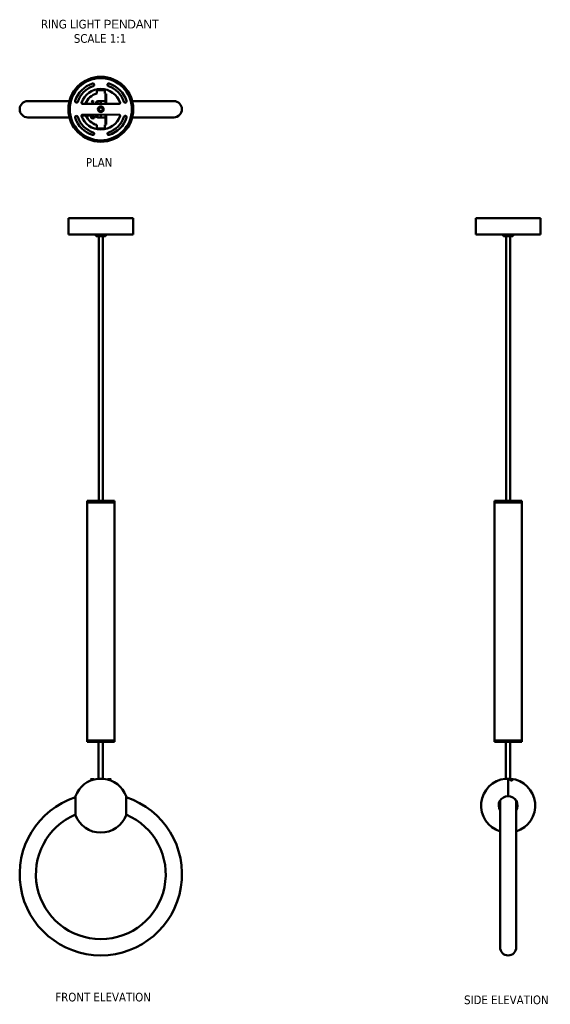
# Model space of a CAD drawing. Header units: millimetres. Extents: x 460 to 1441, y 76 to 1897.
import ezdxf

# ---------------------------------------------------------------- set-up
doc = ezdxf.new("R2010")
doc.units = ezdxf.units.MM
doc.layers.add('Symbol (ANSI)', color=7, linetype='Continuous', lineweight=25)
doc.layers.add('Visible (ANSI)', color=7, linetype='Continuous', lineweight=50)
doc.styles.add('Note Text (ANSI)', font='tahoma.ttf')

msp = doc.modelspace()

# ---------------------------------------------------------------- linework, layer by layer
at = {"layer": 'Visible (ANSI)'}
for p, q in [((602.9, 1768), (602.9, 1766.6)), ((602.9, 1766.2), (602.9, 1766.6)), ((602.9, 1766.6), (617.9, 1766.6)), ((617.9, 1766.6), (617.9, 1768)), ((617.9, 1766.6), (617.9, 1766.2)), ((602.9, 1760.3), (602.9, 1766.2)), ((617.9, 1766.2), (617.9, 1760.3)), ((618.2, 1759.3), (618.8, 1758.8)), ((618.8, 1758.7), (618.8, 1746.5)), ((620.3, 1759.6), (620.3, 1759.3)), ((620.4, 1741.3), (620.4, 1758.7)), ((552.3, 1746.3), (475.4, 1746.3)), ((592.7, 1741.6), (576.2, 1741.6)), ((576.2, 1741.3), (576.2, 1741.6)), ((576.3, 1741.3), (644.5, 1741.2)), ((592.7, 1741.6), (592.7, 1741.3)), ((601.8, 1743.5), (601.8, 1743.4)), ((602, 1743.2), (601.8, 1743.4)), ((601.8, 1741.5), (602, 1741.7)), ((601.8, 1741.5), (601.8, 1741.4)), ((602, 1743.2), (602.4, 1743.2)), ((602.4, 1741.7), (602, 1741.7)), ((602.3, 1745), (602.3, 1745.1)), ((603.8, 1745.9), (604.3, 1745.9)), ((604.3, 1742.5), (604.3, 1746.3)), ((604.3, 1742.5), (604.3, 1741.3)), ((610.7, 1746.5), (604.5, 1746.5)), ((607.1, 1732.3), (606.8, 1732.3)), ((607.1, 1732.8), (607, 1732.9)), ((607.2, 1733.1), (607.1, 1732.8)), ((607.5, 1733.2), (607.3, 1733.3)), ((607.7, 1733.6), (607.7, 1733.5)), ((607.8, 1733.6), (607.7, 1733.6)), ((610.7, 1746.5), (610.7, 1746.1)), ((610.7, 1746.1), (610.7, 1741.3)), ((618.6, 1746.7), (610.9, 1746.3)), ((612.7, 1734), (612.6, 1734)), ((612.7, 1733.9), (612.7, 1734)), ((613.2, 1733.8), (613, 1733.6)), ((613.4, 1733.3), (613.3, 1733.6)), ((613.5, 1733.4), (613.4, 1733.3)), ((614, 1732.3), (613.8, 1732.3)), ((614.6, 1734.5), (614.5, 1734.4)), ((614.5, 1734.4), (614.6, 1734.4)), ((614.6, 1732.7), (614.7, 1732.8)), ((614.6, 1729.9), (614.6, 1732.7)), ((614.7, 1732.8), (614.7, 1729.8)), ((614.7, 1732.8), (615.1, 1732.8)), ((614.9, 1734), (614.8, 1733.9)), ((614.8, 1733.8), (615, 1733.8)), ((615.2, 1733.5), (614.9, 1733.3)), ((614.9, 1733.3), (615.3, 1733.2)), ((615.4, 1733), (615.1, 1732.7)), ((615.1, 1732.7), (615.5, 1732.5)), ((615.5, 1730), (615.1, 1729.8)), ((615.5, 1732.4), (615.2, 1732.1)), ((615.2, 1732.1), (615.6, 1731.9)), ((615.6, 1731.8), (615.2, 1731.6)), ((615.2, 1731.5), (615.7, 1731.3)), ((615.7, 1731.2), (615.2, 1731)), ((615.2, 1731), (615.6, 1730.7)), ((615.6, 1730.6), (615.2, 1730.4)), ((615.2, 1730.4), (615.5, 1730.1)), ((618.8, 1746.1), (618.8, 1746.5)), ((618.8, 1746.1), (618.8, 1741.3)), ((745.4, 1746.3), (668.5, 1746.3)), ((475.4, 1716.3), (552.3, 1716.3)), ((576.2, 1719.6), (576.2, 1721.3)), ((576.2, 1719.6), (592.7, 1719.6)), ((644.5, 1721.2), (576.3, 1721.3)), ((592.7, 1721.3), (592.7, 1719.6)), ((592.7, 1716), (592.7, 1715.7)), ((593.9, 1718.4), (593.6, 1721.3)), ((593.9, 1718.4), (593.9, 1718.2)), ((594, 1718.2), (593.9, 1718.2)), ((593.9, 1718.2), (594, 1717.9)), ((594.4, 1717.5), (594.2, 1717.1)), ((594.2, 1717.1), (594.3, 1717.1)), ((594.2, 1717.1), (594.8, 1716)), ((594.3, 1717.1), (594.4, 1717.4)), ((594.8, 1716.1), (594.3, 1717.1)), ((594.8, 1716), (594.8, 1716.1)), ((596, 1716.1), (594.8, 1716.1)), ((594.8, 1716), (596.1, 1716)), ((596.6, 1717.1), (596, 1716.1)), ((596.1, 1716), (596, 1716.1)), ((596.1, 1716), (596.7, 1717.1)), ((596.7, 1717.1), (596.4, 1717.5)), ((596.4, 1717.4), (596.6, 1717.1)), ((596.8, 1718.7), (596.5, 1721.3)), ((596.6, 1717.1), (596.7, 1717.1)), ((596.8, 1718.4), (596.8, 1718.7)), ((596.8, 1718.7), (596.8, 1718.7)), ((596.8, 1718.4), (596.8, 1718.4)), ((596.9, 1718.1), (596.8, 1718.4)), ((596.9, 1718.3), (596.9, 1718.1)), ((598.7, 1716), (598.7, 1715.7)), ((601.8, 1721), (601.8, 1721.1)), ((602, 1720.8), (601.8, 1721)), ((601.8, 1719.1), (602, 1719.3)), ((601.8, 1719), (601.8, 1719.1)), ((602, 1720.8), (602.3, 1720.8)), ((602.3, 1719.3), (602, 1719.3)), ((602.3, 1717.4), (602.3, 1717.5)), ((604.3, 1716.7), (603.8, 1716.7)), ((604.3, 1721.3), (604.3, 1720.1)), ((604.3, 1716.2), (604.3, 1720.1)), ((610.7, 1716), (604.5, 1716)), ((610.7, 1721.3), (610.7, 1716.4)), ((610.7, 1716.4), (610.7, 1716)), ((610.9, 1716.2), (618.6, 1715.8)), ((614.6, 1728.1), (614.5, 1728.1)), ((614.5, 1728.1), (614.6, 1728)), ((614.6, 1729.9), (614.7, 1729.8)), ((614.7, 1729.8), (615.1, 1729.8)), ((615, 1728.7), (614.8, 1728.7)), ((614.8, 1728.7), (614.9, 1728.5)), ((615.3, 1729.3), (614.9, 1729.2)), ((614.9, 1729.2), (615.2, 1729)), ((615.1, 1729.8), (615.4, 1729.5)), ((618.8, 1721.3), (618.8, 1716.4)), ((618.8, 1716), (618.8, 1716.4)), ((618.8, 1716), (618.8, 1703.8)), ((620.4, 1703.8), (620.4, 1721.3)), ((668.5, 1716.3), (745.4, 1716.3)), ((602.9, 1696.4), (602.9, 1702.2)), ((602.9, 1696), (602.9, 1696.4)), ((617.9, 1696), (602.9, 1696)), ((602.9, 1696), (602.9, 1694.5)), ((617.9, 1702.2), (617.9, 1696.4)), ((617.9, 1696.4), (617.9, 1696)), ((617.9, 1694.5), (617.9, 1696)), ((618.8, 1703.7), (618.2, 1703.2)), ((620.3, 1703.2), (620.3, 1702.9)), ((550.4, 1529.7), (670.4, 1529.7)), ((550.4, 1529.7), (550.4, 1499.7)), ((670.4, 1529.7), (670.4, 1499.7)), ((1303.5, 1529.7), (1423.5, 1529.7)), ((1303.5, 1529.7), (1303.5, 1499.7)), ((1423.5, 1529.7), (1423.5, 1499.7)), ((550.4, 1499.7), (670.4, 1499.7)), ((600.9, 1499.7), (600.9, 1497.7)), ((600.9, 1497.7), (619.9, 1497.7)), ((601.9, 1496.7), (600.9, 1497.7)), ((618.9, 1496.7), (601.9, 1496.7)), ((606.9, 1007.2), (606.9, 1496.7)), ((613.9, 1007.2), (613.9, 1496.7)), ((618.9, 1496.7), (619.9, 1497.7)), ((619.9, 1499.7), (619.9, 1497.7)), ((1303.5, 1499.7), (1423.5, 1499.7)), ((1354, 1499.7), (1354, 1497.7)), ((1354, 1497.7), (1373, 1497.7)), ((1355, 1496.7), (1354, 1497.7)), ((1372, 1496.7), (1355, 1496.7)), ((1360, 1007.2), (1360, 1496.7)), ((1367, 1007.2), (1367, 1496.7)), ((1372, 1496.7), (1373, 1497.7)), ((1373, 1499.7), (1373, 1497.7)), ((635.7, 1007.2), (585.2, 1007.2)), ((585.2, 1007.2), (585.2, 1004.2)), ((635.7, 1004.2), (585.2, 1004.2)), ((585.2, 564.2), (585.2, 1004.2)), ((585.2, 1004.2), (635.7, 1004.2)), ((635.7, 1007.2), (635.7, 1004.2)), ((635.7, 564.2), (635.7, 1004.2)), ((1388.7, 1007.2), (1338.2, 1007.2)), ((1338.2, 1007.2), (1338.2, 1004.2)), ((1388.7, 1004.2), (1338.2, 1004.2)), ((1338.2, 564.2), (1338.2, 1004.2)), ((1338.2, 1004.2), (1388.7, 1004.2)), ((1388.7, 1007.2), (1388.7, 1004.2)), ((1388.7, 564.2), (1388.7, 1004.2)), ((585.2, 564.2), (635.7, 564.2)), ((635.7, 564.2), (585.2, 564.2)), ((585.2, 561.2), (585.2, 564.2)), ((585.2, 561.2), (635.7, 561.2)), ((606.4, 561.2), (606.4, 493.3)), ((614.4, 561.2), (614.4, 493.3)), ((635.7, 561.2), (635.7, 564.2)), ((1338.2, 564.2), (1388.7, 564.2)), ((1388.7, 564.2), (1338.2, 564.2)), ((1338.2, 561.2), (1338.2, 564.2)), ((1338.2, 561.2), (1388.7, 561.2)), ((1359.5, 561.2), (1359.5, 493.3)), ((1367.5, 561.2), (1367.5, 493.3)), ((1388.7, 561.2), (1388.7, 564.2)), ((597.4, 492.2), (591.4, 492.2)), ((592.9, 490.5), (591.4, 492.2)), ((596.9, 491.7), (597.4, 492.2)), ((605.2, 493.3), (615.7, 493.3)), ((623.4, 492.2), (629.4, 492.2)), ((623.9, 491.7), (623.4, 492.2)), ((627.9, 490.5), (629.4, 492.2)), ((1358.2, 493.3), (1363.5, 493.3)), ((1363.5, 493.3), (1363.5, 461)), ((1363.5, 493.3), (1368.7, 493.3)), ((1363.5, 461), (1363.5, 493.3)), ((1366.5, 492.2), (1372.5, 492.2)), ((1367.8, 490.7), (1366.5, 492.2)), ((1371, 490.5), (1372.5, 492.2)), ((593.4, 490.5), (592.9, 490.5)), ((592.9, 490.5), (592.9, 490.4)), ((627.5, 490.5), (627.9, 490.5)), ((627.9, 490.4), (627.9, 490.5)), ((1368, 490.5), (1367.9, 490.6)), ((1368, 490.5), (1371, 490.5)), ((1368, 490.5), (1368, 490.5)), ((1371, 490.1), (1371, 490.5)), ((563.6, 426), (563.6, 461)), ((657.3, 461), (657.3, 426)), ((1346, 442.2), (1348.5, 442.2)), ((1348.5, 440.2), (1346.3, 440.2)), ((1346.4, 439.5), (1348.5, 439.5)), ((1347.5, 450.6), (1347.5, 449.5)), ((1348.5, 449.5), (1348.5, 181.5)), ((1378.5, 181.5), (1378.5, 449.5)), ((1379.3, 447.5), (1380.5, 447.5)), ((1379.5, 449.5), (1379.5, 450.6)), ((1379.5, 449.5), (1379.9, 449.5))]:
    msp.add_line(p, q, dxfattribs=at)
for centre, radius in [((610.4, 1731.3), 60), ((610.4, 1731.3), 59), ((610.4, 1731.3), 57.5), ((595.4, 1745.3), 1.5), ((610.4, 1731.3), 5.25), ((610.4, 1731.3), 3.5)]:
    msp.add_circle(centre, radius, dxfattribs=at)
for centre, radius, start, end in [((610.4, 1731.3), 50, 108.0056, 161.9717), ((610.4, 1731.3), 45, 108.0056, 161.9717), ((610.4, 1731.3), 37.5, 89.9887, 161.3594), ((595.7, 1776.4), 2.5, 288.0056, 108.0056), ((610.4, 1731.3), 37.5, 18.618, 89.9887), ((625.1, 1776.4), 2.5, 71.9717, 251.9717), ((610.4, 1731.3), 45, 18.0056, 71.9717), ((610.4, 1731.3), 50, 18.0056, 71.9717), ((610.4, 1731.3), 30, 104.4662, 159.8395), ((610.4, 1731.3), 30, 70.6863, 75.5112), ((475.4, 1731.3), 15, 90, 270), ((565.3, 1746), 2.5, 161.9717, 341.9717), ((576.3, 1742.8), 1.5, 161.3594, 269.9887), ((603.8, 1743.9), 2, 89.9887, 140.8897), ((604.5, 1746.3), 0.2, 89.9887, 179.9887), ((616.7, 1731.3), 10, 152.8925, 207.0849), ((610.4, 1731.3), 3.75, 190.7918, 169.1855), ((610.8, 1726.3), 7.5, 119.231, 119.269), ((610.4, 1731.3), 5, 24.5684, 124.2431), ((610.9, 1746.1), 0.2, 93.5174, 179.9887), ((610.8, 1726.3), 7.5, 69.731, 69.769), ((607.7, 1731.3), 7.5, 24.7196, 24.7577), ((607.7, 1731.3), 7.5, 20.2196, 20.2577), ((607.7, 1731.3), 7.5, 15.7196, 15.7577), ((610.4, 1731.3), 5, 18.2019, 23.7415), ((607.7, 1731.3), 7.5, 11.2196, 11.2577), ((607.7, 1731.3), 7.5, 6.7196, 6.7577), ((607.7, 1731.3), 7.5, 2.2196, 2.2577), ((607.7, 1731.3), 7.5, 357.7196, 357.7577), ((607.7, 1731.3), 7.5, 353.2196, 353.2577), ((618.6, 1746.5), 0.2, 359.9887, 93.5174), ((644.5, 1742.7), 1.5, 269.9887, 18.618), ((655.6, 1745.9), 2.5, 198.0056, 18.0056), ((745.4, 1731.3), 15, 270, 90), ((565.3, 1716.6), 2.5, 18.0056, 198.0056), ((610.4, 1731.3), 50, 198.0056, 251.9717), ((610.4, 1731.3), 45, 198.0056, 251.9717), ((576.3, 1719.8), 1.5, 89.9887, 198.618), ((610.4, 1731.3), 37.5, 198.618, 269.9887), ((581.7, 1722.6), 2.4, 213.753, 326.2244), ((581.7, 1722.6), 1.6, 236.4659, 303.5115), ((610.4, 1731.3), 30, 202.8725, 255.5112), ((587.7, 1722.6), 2.4, 213.787, 326.1904), ((587.7, 1722.6), 1.6, 236.5428, 303.4346), ((595.4, 1717.1), 2.88, 123.7402, 63.1777), ((595.4, 1717.1), 2.85, 124.0455, 62.7917), ((603.8, 1718.7), 2, 219.0877, 269.9887), ((604.5, 1716.2), 0.2, 179.9887, 269.9887), ((610.4, 1731.3), 5, 235.7343, 335.409), ((610.4, 1731.3), 37.5, 269.9887, 341.3594), ((610.9, 1716.4), 0.2, 179.9887, 266.46), ((607.7, 1731.3), 7.5, 335.2196, 335.2577), ((607.7, 1731.3), 7.5, 339.7196, 339.7577), ((607.7, 1731.3), 7.5, 344.2196, 344.2577), ((610.4, 1731.3), 5, 336.2358, 341.7755), ((607.7, 1731.3), 7.5, 348.7196, 348.7577), ((618.6, 1716), 0.2, 266.46, 359.9887), ((610.4, 1731.3), 45, 288.0056, 341.9717), ((610.4, 1731.3), 50, 288.0056, 341.9717), ((644.5, 1719.7), 1.5, 341.3594, 89.9887), ((655.6, 1716.6), 2.5, 341.9717, 161.9717), ((610.4, 1731.3), 30, 284.4662, 289.2911), ((595.7, 1686.1), 2.5, 251.9717, 71.9717), ((625.1, 1686.1), 2.5, 108.0056, 288.0056), ((610.4, 443.5), 50, 96.0272, 159.5127), ((610.4, 443.5), 50, 96.0272, 159.5127), ((610.4, 443.5), 50, 20.4873, 83.9728), ((610.4, 443.5), 50, 20.4873, 83.9728), ((1363.5, 443.5), 50, 96.0272, 252.5424), ((1363.5, 443.5), 50, 287.4576, 83.9728), ((610.4, 316.5), 150, 108.1949, 71.8051), ((1363.5, 443.5), 17.5, 90, 211.0027), ((1363.5, 443.5), 17.5, 328.9973, 90), ((610.4, 316.5), 120, 112.9739, 67.0261), ((610.4, 443.5), 50, 200.4873, 339.5127), ((610.4, 443.5), 50, 200.4873, 339.5127), ((1363.5, 181.5), 15, 180, 0)]:
    msp.add_arc(centre, radius, start, end, dxfattribs=at)
for centre, major_axis, ratio, start_param, end_param in [((595.7, 1715.7), (-3, 0), 0.858036, 6.137559, 6.563581), ((595.7, 1715.7), (-3, 0), 0.858036, 5.312272, 5.512253), ((595.4, 1718.5), (-1.44, -0.16), 0.511253, 0, 0.258586), ((595.4, 1718.5), (-1.44, -0.16), 0.511253, 0.258586, 2.769068), ((595.7, 1715.7), (1.75, 0), 0.858036, 1.035925, 2.365811), ((595.4, 1718.5), (1.44, 0.16), 0.511253, 5.91066, 6.226216), ((595.4, 1718.5), (1.44, 0.16), 0.511253, 6.226216, 6.283185), ((595.7, 1715.7), (-3, 0), 0.858036, 3.912525, 4.303355), ((595.7, 1716.2), (3, 0), 0.858036, 0.226393, 0.523074), ((595.7, 1715.7), (3, 0), 0.858036, 6.00279, 6.784957), ((1362.7, 447.5), (-15.5, 0), 0.979562, 3.636769, 3.773684), ((1363.5, 449.5), (-16, 0), 0.984808, 6.203584, 6.638607), ((1363.5, 449.5), (-15, 0), 0.984808, 6.016433, 6.283185), ((1377.2, 456.3), (-1.75, 0), 0.979562, 1.088, 1.51234), ((1363.5, 449.5), (15, 0), 0.984808, 0, 0.266752), ((1363.5, 449.5), (16, 0), 0.984808, 5.927764, 6.362786)]:
    msp.add_ellipse(centre, major_axis=major_axis, ratio=ratio, start_param=start_param, end_param=end_param, dxfattribs=at)
for points, knots in [([(618.8, 1758.7), (618.8, 1758.7), (618.8, 1758.7), (618.8, 1758.8), (618.8, 1758.8), (618.8, 1758.8)], [0.28442675, 0.28442675, 0.28442675, 0.28442675, 0.3091972, 0.3091972, 0.31002225, 0.31002225, 0.31002225, 0.31002225]), ([(620.4, 1758.8), (620.4, 1758.8), (620.4, 1758.8), (620.4, 1758.9), (620.4, 1759), (620.4, 1759.2), (620.3, 1759.2), (620.3, 1759.3)], [-0.06724585, -0.06724585, -0.06724585, -0.06724585, -0.04545625, -0.04545625, -0.02272812, -0.02272812, 0, 0, 0, 0]), ([(601.8, 1743.6), (601.8, 1743.8), (601.8, 1743.9), (601.9, 1744.1), (601.9, 1744.2), (601.9, 1744.3), (602, 1744.5), (602.1, 1744.6), (602.2, 1744.9), (602.3, 1745), (602.4, 1745.1)], [-0.7263519, -0.7263519, -0.7263519, -0.7263519, -0.6933548, -0.6933548, -0.6603524, -0.6603524, -0.6603524, -0.6163941, -0.6163941, -0.5724359, -0.5724359, -0.5724359, -0.5724359]), ([(601.8, 1743.5), (601.8, 1743.5), (601.8, 1743.5), (601.8, 1743.6), (601.8, 1743.6), (601.8, 1743.6)], [0.06533482, 0.06533482, 0.06533482, 0.06533482, 0.07302536, 0.07302536, 0.0807159, 0.0807159, 0.0807159, 0.0807159]), ([(602.4, 1743.4), (602.4, 1743.4), (602.4, 1743.4), (602.4, 1743.4), (602.3, 1743.4), (602.2, 1743.4), (602.1, 1743.4), (602, 1743.4), (601.9, 1743.4), (601.9, 1743.4), (601.9, 1743.4), (601.8, 1743.4), (601.8, 1743.4), (601.8, 1743.4)], [-1.1034066, -1.1034066, -1.1034066, -1.1034066, -1.1028301, -1.1028301, -1.1028301, -1.0591601, -1.0591601, -1.0154902, -1.0154902, -1.0154902, -0.9824878, -0.9824878, -0.9494906, -0.9494906, -0.9494906, -0.9494906]), ([(601.8, 1743.4), (601.8, 1743.4), (601.8, 1743.4), (601.8, 1743.4), (601.8, 1743.4), (601.8, 1743.4)], [0.0067841, 0.0067841, 0.0067841, 0.0067841, 0.01447464, 0.01447464, 0.02216518, 0.02216518, 0.02216518, 0.02216518]), ([(601.8, 1741.5), (601.8, 1741.5), (601.8, 1741.5), (601.9, 1741.5), (601.9, 1741.5), (601.9, 1741.5), (602, 1741.5), (602.1, 1741.5), (602.2, 1741.5), (602.3, 1741.5), (602.4, 1741.5)], [-0.7263519, -0.7263519, -0.7263519, -0.7263519, -0.6933548, -0.6933548, -0.6603524, -0.6603524, -0.6603524, -0.6163941, -0.6163941, -0.5724359, -0.5724359, -0.5724359, -0.5724359]), ([(601.8, 1741.5), (601.8, 1741.5), (601.8, 1741.5), (601.8, 1741.5), (601.8, 1741.5), (601.8, 1741.5)], [0.06533482, 0.06533482, 0.06533482, 0.06533482, 0.07302536, 0.07302536, 0.0807159, 0.0807159, 0.0807159, 0.0807159]), ([(601.8, 1741.3), (601.8, 1741.3), (601.8, 1741.3), (601.8, 1741.4), (601.8, 1741.4), (601.8, 1741.4)], [0.0067841, 0.0067841, 0.0067841, 0.0067841, 0.01447464, 0.01447464, 0.02216518, 0.02216518, 0.02216518, 0.02216518]), ([(602.4, 1745.1), (602.4, 1745.1), (602.4, 1745.1), (602.4, 1745.1), (602.3, 1745.1), (602.3, 1745.1), (602.3, 1745.1), (602.3, 1745.1), (602.3, 1745.1)], [-0.68916592, -0.68916592, -0.68916592, -0.68916592, -0.68883719, -0.68883719, -0.68883719, -0.63159277, -0.63159277, -0.59624603, -0.59624603, -0.59624603, -0.59624603]), ([(602.4, 1741.5), (602.4, 1741.5), (602.4, 1741.5), (602.4, 1741.5), (602.3, 1741.7), (602.3, 1741.9), (602.3, 1742.2), (602.3, 1742.3), (602.3, 1742.5), (602.3, 1742.6), (602.3, 1742.7), (602.3, 1743), (602.3, 1743.2), (602.4, 1743.4)], [-0.6891659, -0.6891659, -0.6891659, -0.6891659, -0.6888372, -0.6888372, -0.6888372, -0.6315928, -0.6315928, -0.596246, -0.596246, -0.596246, -0.5608993, -0.5608993, -0.5033261, -0.5033261, -0.5033261, -0.5033261]), ([(601.8, 1721.1), (601.8, 1721.1), (601.8, 1721.1), (601.8, 1721.2), (601.8, 1721.2), (601.8, 1721.2)], [-0.02216518, -0.02216518, -0.02216518, -0.02216518, -0.01447464, -0.01447464, -0.0067841, -0.0067841, -0.0067841, -0.0067841]), ([(602.4, 1721), (602.3, 1721), (602.2, 1721), (602, 1721), (602, 1721), (601.9, 1721), (601.9, 1721), (601.9, 1721), (601.8, 1721), (601.8, 1721), (601.8, 1721)], [-1.1034066, -1.1034066, -1.1034066, -1.1034066, -1.0594484, -1.0594484, -1.0154902, -1.0154902, -1.0154902, -0.9824878, -0.9824878, -0.9494906, -0.9494906, -0.9494906, -0.9494906]), ([(601.8, 1721), (601.8, 1721), (601.8, 1721), (601.8, 1721), (601.8, 1721), (601.8, 1721)], [-0.0807159, -0.0807159, -0.0807159, -0.0807159, -0.07302536, -0.07302536, -0.06533482, -0.06533482, -0.06533482, -0.06533482]), ([(601.8, 1719.1), (601.8, 1719.1), (601.8, 1719.1), (601.9, 1719.1), (601.9, 1719.1), (601.9, 1719.1), (602, 1719.1), (602, 1719.1), (602.2, 1719.1), (602.3, 1719.1), (602.4, 1719.1), (602.4, 1719.1), (602.4, 1719.1), (602.4, 1719.1)], [-0.7263519, -0.7263519, -0.7263519, -0.7263519, -0.6933548, -0.6933548, -0.6603524, -0.6603524, -0.6603524, -0.6166824, -0.6166824, -0.5730125, -0.5730125, -0.5730125, -0.572436, -0.572436, -0.572436, -0.572436]), ([(601.8, 1719.1), (601.8, 1719.1), (601.8, 1719.1), (601.8, 1719.1), (601.8, 1719.1), (601.8, 1719.1)], [-0.02216518, -0.02216518, -0.02216518, -0.02216518, -0.01447464, -0.01447464, -0.0067841, -0.0067841, -0.0067841, -0.0067841]), ([(601.8, 1718.9), (601.8, 1718.9), (601.8, 1718.9), (601.8, 1719), (601.8, 1719), (601.8, 1719)], [-0.0807159, -0.0807159, -0.0807159, -0.0807159, -0.07302536, -0.07302536, -0.06533482, -0.06533482, -0.06533482, -0.06533482]), ([(602.4, 1717.4), (602.3, 1717.5), (602.2, 1717.6), (602, 1717.9), (602, 1718), (601.9, 1718.2), (601.9, 1718.3), (601.9, 1718.4), (601.8, 1718.6), (601.8, 1718.8), (601.8, 1718.9)], [-1.1034066, -1.1034066, -1.1034066, -1.1034066, -1.0594484, -1.0594484, -1.0154902, -1.0154902, -1.0154902, -0.9824878, -0.9824878, -0.9494906, -0.9494906, -0.9494906, -0.9494906]), ([(602.4, 1719.1), (602.3, 1719.3), (602.3, 1719.5), (602.3, 1719.8), (602.3, 1719.9), (602.3, 1720.1), (602.3, 1720.2), (602.3, 1720.3), (602.3, 1720.6), (602.3, 1720.8), (602.4, 1721), (602.4, 1721), (602.4, 1721), (602.4, 1721)], [-0.6891659, -0.6891659, -0.6891659, -0.6891659, -0.6315928, -0.6315928, -0.596246, -0.596246, -0.596246, -0.5608993, -0.5608993, -0.5036549, -0.5036549, -0.5036549, -0.5033262, -0.5033262, -0.5033262, -0.5033262]), ([(602.3, 1717.4), (602.3, 1717.4), (602.3, 1717.4), (602.3, 1717.4), (602.3, 1717.4), (602.4, 1717.4), (602.4, 1717.4), (602.4, 1717.4), (602.4, 1717.4)], [-0.59624603, -0.59624603, -0.59624603, -0.59624603, -0.56089929, -0.56089929, -0.50365491, -0.50365491, -0.50365491, -0.50332618, -0.50332618, -0.50332618, -0.50332618]), ([(618.8, 1703.7), (618.8, 1703.7), (618.8, 1703.7), (618.8, 1703.8), (618.8, 1703.8), (618.8, 1703.8)], [0.06892912, 0.06892912, 0.06892912, 0.06892912, 0.06975417, 0.06975417, 0.09452461, 0.09452461, 0.09452461, 0.09452461]), ([(620.3, 1703.2), (620.3, 1703.3), (620.3, 1703.3), (620.4, 1703.5), (620.4, 1703.6), (620.4, 1703.7), (620.4, 1703.7), (620.4, 1703.7)], [0.18180678, 0.18180678, 0.18180678, 0.18180678, 0.20453491, 0.20453491, 0.22726303, 0.22726303, 0.24905264, 0.24905264, 0.24905264, 0.24905264]), ([(1369.5, 489.9), (1369.2, 490), (1369, 490), (1368.6, 490.1), (1368.5, 490.2), (1368.2, 490.3), (1368.1, 490.4), (1367.9, 490.5), (1367.9, 490.6), (1367.9, 490.6)], [0, 0, 0, 0, 0.0613801, 0.0613801, 0.1227602, 0.1227602, 0.187328, 0.187328, 0.2359667, 0.2359667, 0.2359667, 0.2359667]), ([(1371, 490.5), (1371, 490.4), (1371.1, 490.4), (1371.1, 490.2), (1371, 490.2), (1370.8, 490), (1370.7, 490), (1370.4, 489.9), (1370.3, 489.9), (1369.9, 489.9), (1369.7, 489.9), (1369.5, 489.9)], [0.6915777, 0.6915777, 0.6915777, 0.6915777, 0.7495157, 0.7495157, 0.8126476, 0.8126476, 0.8757795, 0.8757795, 0.9356463, 0.9356463, 0.9955131, 0.9955131, 0.9955131, 0.9955131])]:
    msp.add_open_spline(points, degree=3, knots=knots, dxfattribs=at)
for points in [[(620.4, 1758.8), (620.4, 1758.7), (620.4, 1758.7), (620.4, 1758.7)], [(601.8, 1741.3), (601.8, 1741.3), (601.8, 1741.3), (601.8, 1741.3)], [(601.8, 1721.2), (601.8, 1721.2), (601.8, 1721.3), (601.8, 1721.3)], [(620.4, 1703.8), (620.4, 1703.8), (620.4, 1703.8), (620.4, 1703.7)]]:
    msp.add_open_spline(points, degree=3, dxfattribs=at)

# ---------------------------------------------------------------- texts
at = {"layer": 'Symbol (ANSI)', "insert": (608.9, 1896.7), "char_height": 16, "width": 459.409, "attachment_point": 2, "line_spacing_factor": 0.993089, "style": 'Note Text (ANSI)'}
msp.add_mtext('\\fTahoma|b0|i0;\\H16.0000;RING LIGHT\\fGill Sans MT|b0|i0;\\H16.0000; PENDANT\\P\\fTahoma|b0|i0;\\H16.0000;SCALE 1:1', dxfattribs=at)
at = {"layer": 'Symbol (ANSI)', "char_height": 16, "width": 459.409, "attachment_point": 2, "style": 'Note Text (ANSI)'}
for s, insert in [('\\fTahoma|b0|i0;\\H16.0000;PLAN', (607.2, 1641)), ('\\fTahoma|b0|i0;\\H16.0000;FRONT ELEVATION', (614.6, 97.4)), ('\\fTahoma|b0|i0;\\H16.0000;SIDE ELEVATION', (1360.1, 92.3))]:
    msp.add_mtext(s, dxfattribs=dict(at, insert=insert))

doc.saveas('drawing.dxf')
